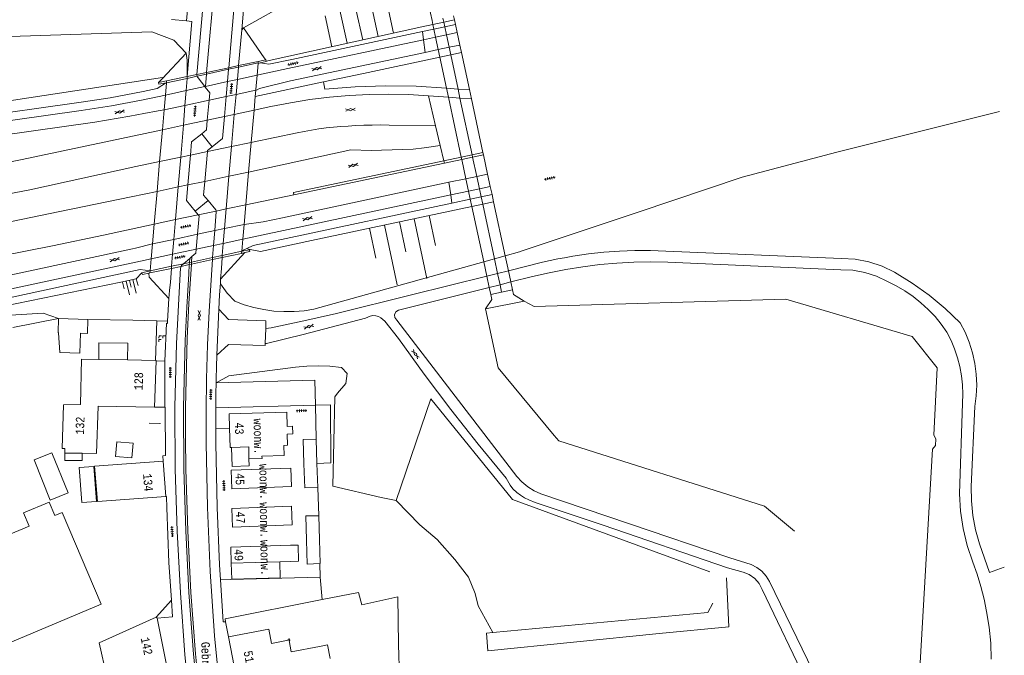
# Model space of a CAD drawing. Header units: metres. Extents: x 196790 to 198335, y 354523 to 356036.
# Tile 88 of 105: x 197951 to 198158, y 355073 to 355206. Entities that reach past the tile are written whole.
import ezdxf

# ---------------------------------------------------------------- set-up
doc = ezdxf.new("R2010")
doc.units = ezdxf.units.M
doc.linetypes.add('DGN Style 2', pattern=[186.027128, 111.616277, -74.410851])
doc.linetypes.add('DGN Style 3', pattern=[260.437979, 186.027128, -74.410851])
for name, color, linetype, lineweight in [('afdak', 252, 'DGN Style 2', 18), ('bij- of bedrijfsgebouw', 252, 'Continuous', 18), ('carport', 252, 'Continuous', 18), ('cultuurscheiding', 252, 'Continuous', 18), ('duiker', 252, 'Continuous', 18), ('hoofdgebouw', 252, 'Continuous', 18), ('huisnummer BAG', 252, 'Continuous', 18), ('kant asfaltverharding', 252, 'Continuous', 18), ('kant klinkerverharding', 252, 'Continuous', 18), ('kant muur (extern)', 252, 'Continuous', 18), ('kant tegelverharding', 252, 'Continuous', 18), ('kant water', 252, 'Continuous', 18), ('kunstwerken', 252, 'Continuous', 18), ('molgoot', 252, 'DGN Style 3', 18), ('overige afscheidingen', 252, 'Continuous', 18), ('overige tekst', 252, 'Continuous', 18), ('raster', 252, 'Continuous', 18), ('schutting', 252, 'Continuous', 18), ('straatnaam', 252, 'Continuous', 18), ('taludlijn', 252, 'Continuous', 18), ('taludsymbool', 252, 'Continuous', 18), ('tuinhuis', 252, 'DGN Style 2', 18), ('verh asfaltsymbool', 2, 'Continuous', 0), ('verh keisymbool', 2, 'Continuous', 0), ('verh tegelsymbool', 2, 'Continuous', 0), ('vlakafsluiter grijs', 252, 'DGN Style 2', 18), ('vlakafsluiter groen', 252, 'DGN Style 2', 18)]:
    doc.layers.add(name, color=color, linetype=linetype, lineweight=lineweight)
doc.styles.add('Style-Courier New', font='cour.ttf')

# ---------------------------------------------------------------- blocks, each defined once
blk = doc.blocks.new('TA')
at = {"layer": 'taludsymbool', "linetype": 'Continuous', "lineweight": 0}
for p, q in [((-0.5, 0), (-0.5, -0.5)), ((-0.25, 0), (-0.25, -1)), ((0, 0), (0, -0.5)), ((0.25, 0), (0.25, -1)), ((0.5, 0), (0.5, -0.5))]:
    blk.add_line(p, q, dxfattribs=at)
blk = doc.blocks.new('S612')
at = {"layer": 'verh asfaltsymbool', "color": 252}
for p, q in [((-0.99, -0.26), (0.01, 0.24)), ((0.01, -0.26), (-0.99, 0.24)), ((0.01, 0.24), (1.01, -0.26)), ((1.01, 0.24), (0.01, -0.26))]:
    blk.add_line(p, q, dxfattribs=at)
blk = doc.blocks.new('S651')
at = {"layer": 'verh keisymbool', "color": 7, "linetype": 'Continuous', "lineweight": 0}
for p, q in [((-0.41, 0.75), (-0.41, 0.25)), ((0.09, 0.25), (-0.41, 0.25)), ((-0.41, -0.05), (-0.41, -0.55)), ((-0.41, -0.55), (0.09, -0.55)), ((0.39, -0.05), (0.39, -0.55)), ((0.39, -0.55), (0.89, -0.55))]:
    blk.add_line(p, q, dxfattribs=at)
at = {"layer": 'verh keisymbool', "color": 7, "linetype": 'Continuous', "lineweight": 0, "flags": 128}
blk.add_lwpolyline([(-0.41, -0.05), (-0.41, -0.05), (-0.41, -0.55), (-0.41, -0.55), (-0.41, -0.05)], close=True, dxfattribs=at)
blk = doc.blocks.new('S642')
at = {"layer": 'verh tegelsymbool', "color": 252}
for p, q in [((-1.12, 0), (1.12, 0)), ((-0.9, -0.25), (-0.9, 0.25)), ((-0.45, -0.25), (-0.45, 0.25)), ((0, -0.25), (0, 0.25)), ((0.45, -0.25), (0.45, 0.25)), ((0.9, -0.25), (0.9, 0.25))]:
    blk.add_line(p, q, dxfattribs=at)

msp = doc.modelspace()

# ---------------------------------------------------------------- linework, layer by layer
at = {"layer": 'afdak', "flags": 128}
for points in [[(197973.824, 355134.573), (197973.887, 355138.072), (197967.838, 355138.181), (197967.775, 355134.681)], [(197960.652, 355115.042), (197960.649, 355113.492), (197964.348, 355113.48), (197964.323, 355114.997)]]:
    msp.add_lwpolyline(points, dxfattribs=at)
at = {"layer": 'bij- of bedrijfsgebouw'}
for p, q in [((197965.537, 355143.025), (197959.361, 355143.25)), ((198013.552, 355112.869), (198013.387, 355117.926)), ((198013.717, 355107.812), (198013.552, 355112.869)), ((198014.067, 355096.891), (198013.905, 355101.891))]:
    msp.add_line(p, q, dxfattribs=at)
at = {"layer": 'bij- of bedrijfsgebouw', "flags": 128}
for points in [[(197959.361, 355143.25), (197959.253, 355140.292), (197959.373, 355140.288), (197959.655, 355136.128), (197963.819, 355135.976)], [(197963.819, 355135.976), (197963.973, 355140.193), (197965.432, 355140.14), (197965.537, 355143.025)], [(198013.387, 355117.926), (198010.665, 355117.841), (198010.823, 355112.789)], [(197957.613, 355105.168), (197961.354, 355106.663), (197957.98, 355115.107), (197954.239, 355113.612), (197957.613, 355105.168)], [(198010.823, 355112.789), (198010.981, 355107.737), (198013.717, 355107.812)], [(197966.751, 355112.224), (197967.317, 355104.872), (197964.261, 355104.637), (197963.695, 355111.989), (197966.751, 355112.224)], [(198013.905, 355101.891), (198011.182, 355101.835), (198011.334, 355096.787)], [(198011.334, 355096.787), (198011.486, 355091.738), (198014.154, 355091.887)], [(198014.154, 355091.887), (198014.228, 355091.891), (198014.067, 355096.891)]]:
    msp.add_lwpolyline(points, dxfattribs=at)
at = {"layer": 'carport', "flags": 128}
for points in [[(197999.284, 355113.799), (197999.338, 355112.354), (197995.783, 355112.221), (197995.632, 355116.225)], [(198005.763, 355092.238), (198005.859, 355088.839), (197995.663, 355088.551), (197995.567, 355091.95)]]:
    msp.add_lwpolyline(points, dxfattribs=at)
at = {"layer": 'cultuurscheiding', "flags": 128}
msp.add_lwpolyline([(197992.417, 355129.748), (197995.041, 355131.219), (198009.036, 355133.054), (198011.44, 355133.286), (198013.859, 355133.354), (198016.278, 355133.257), (198018.679, 355132.996)], dxfattribs=at)
at = {"layer": 'duiker'}
for p, q in [((198040.124, 355205.426), (198039.941, 355206.279)), ((198040.336, 355204.435), (198040.124, 355205.426)), ((198040.698, 355202.748), (198040.337, 355204.435)), ((198041.253, 355200.157), (198040.698, 355202.748)), ((198041.591, 355198.583), (198041.253, 355200.157)), ((198043.132, 355191.393), (198041.591, 355198.583)), ((198043.537, 355189.505), (198043.132, 355191.393)), ((198046.088, 355177.601), (198043.537, 355189.505)), ((198046.193, 355177.112), (198046.088, 355177.601)), ((198047.058, 355173.074), (198046.193, 355177.112)), ((198047.617, 355170.466), (198047.058, 355173.074)), ((198047.978, 355168.784), (198047.617, 355170.466)), ((198048.305, 355167.257), (198047.978, 355168.784)), ((198050.765, 355155.78), (198048.305, 355167.257)), ((198051.422, 355152.714), (198050.765, 355155.78)), ((198051.929, 355150.352), (198051.422, 355152.714)), ((198052.259, 355148.811), (198051.929, 355150.352))]:
    msp.add_line(p, q, dxfattribs=at)
at = {"layer": 'hoofdgebouw'}
for p, q in [((197973.824, 355134.573), (197967.775, 355134.681)), ((197979.662, 355134.468), (197973.824, 355134.573)), ((197979.504, 355124.661), (197979.8, 355134.373)), ((197967.698, 355124.903), (197979.504, 355124.661)), ((197960.652, 355115.042), (197964.323, 355114.997)), ((197981.841, 355105.927), (197981.277, 355113.355)), ((197995.567, 355091.95), (198005.763, 355092.238)), ((198008.072, 355092.303), (198005.763, 355092.238)), ((197981.951, 355070.949), (197980.018, 355080.373)), ((197994.997, 355076.49), (197996.586, 355068.168))]:
    msp.add_line(p, q, dxfattribs=at)
at = {"layer": 'hoofdgebouw', "flags": 128}
for points in [[(197967.775, 355134.681), (197964.176, 355134.746), (197963.955, 355125.199)], [(197979.8, 355134.373), (197979.803, 355134.465), (197979.662, 355134.468)], [(197963.955, 355125.199), (197960.435, 355125.173), (197960.128, 355115.958), (197960.658, 355115.972), (197960.652, 355115.042)], [(197964.323, 355114.997), (197967.322, 355114.96), (197967.698, 355124.903)], [(197995.223, 355120.266), (197995.133, 355123.234), (198007.206, 355123.589), (198007.278, 355120.607), (198008.446, 355120.662), (198008.499, 355119.057), (198007.269, 355119.016), (198007.357, 355116.674), (198006.577, 355116.645), (198006.657, 355114.526), (198002.01, 355114.352), (198002.027, 355113.902), (197999.284, 355113.799)], [(197995.632, 355116.225), (197995.345, 355116.217), (197995.223, 355120.266)], [(197999.284, 355113.799), (197999.29, 355116.326), (197995.632, 355116.225)], [(197981.277, 355113.355), (197966.919, 355112.266), (197967.522, 355104.841), (197981.841, 355105.927)], [(198008.047, 355111.879), (197995.555, 355111.442), (197995.691, 355107.549), (198008.193, 355107.987), (198008.047, 355111.879)], [(197958.583, 355101.956), (197957.413, 355104.745), (197951.997, 355102.474), (197953.167, 355099.685)], [(197953.167, 355099.685), (197923.14, 355087.093), (197923.624, 355085.934), (197923.718, 355085.941), (197926.864, 355078.636), (197926.395, 355078.445), (197927.34, 355076.132), (197927.832, 355076.306), (197930.909, 355068.92), (197930.754, 355068.844), (197931.237, 355067.706), (197968.296, 355083.32), (197960.101, 355102.593), (197958.583, 355101.956)], [(198008.231, 355103.868), (197995.719, 355103.417), (197995.86, 355099.513), (198008.352, 355099.963), (198008.231, 355103.868)], [(197995.567, 355091.95), (197995.472, 355095.32), (198007.967, 355095.673)], [(198007.967, 355095.673), (198009.584, 355095.705), (198009.694, 355092.361), (198008.072, 355092.303)], [(197979.854, 355080.624), (197967.892, 355075.211), (197969.481, 355068.106), (197981.951, 355070.949)], [(197980.018, 355080.373), (197979.982, 355080.548), (197979.901, 355080.514), (197979.854, 355080.624)], [(198014.076, 355074.463), (198008.153, 355073.332), (198007.701, 355075.699), (198007.868, 355075.731), (198007.808, 355076.046), (198007.503, 355075.987), (198007.543, 355075.781), (198003.997, 355075.104), (198003.425, 355078.1), (197994.997, 355076.49)], [(198014.076, 355074.463), (198015.746, 355074.782), (198016.291, 355071.932)]]:
    msp.add_lwpolyline(points, dxfattribs=at)
at = {"layer": 'kant asfaltverharding'}
for p, q in [((197986.211, 355205.682), (197983.074, 355205.981)), ((198040.698, 355202.748), (198042.959, 355203.228)), ((198007.447, 355195.686), (198035.9, 355201.729)), ((198035.9, 355201.729), (198038.437, 355202.268)), ((198038.437, 355202.268), (198040.698, 355202.748)), ((198007.998, 355193.094), (198036.221, 355199.088)), ((198036.221, 355199.088), (198038.991, 355199.676)), ((198038.991, 355199.676), (198041.253, 355200.157)), ((198041.253, 355200.157), (198043.516, 355200.637)), ((197990.377, 355194.518), (197990.411, 355194.9)), ((197994.798, 355192.959), (197995.02, 355195.536)), ((197995.02, 355195.536), (197995.049, 355195.873)), ((197990.15, 355191.951), (197990.377, 355194.518)), ((197990.15, 355191.951), (197994.798, 355192.959)), ((197994.529, 355189.831), (197994.798, 355192.959)), ((197994.798, 355192.959), (197996.862, 355193.407)), ((198001.002, 355194.306), (197996.862, 355193.407)), ((197981.791, 355190.139), (197986.124, 355191.078)), ((197986.124, 355191.078), (197990.011, 355191.921)), ((197990.011, 355191.921), (197990.15, 355191.951)), ((197990.133, 355191.764), (197990.15, 355191.951)), ((197996.587, 355190.273), (198000.729, 355191.178)), ((197990.919, 355189.054), (197985.871, 355187.969)), ((197990.919, 355189.054), (197990.548, 355184.866)), ((197994.529, 355189.831), (197990.919, 355189.054)), ((197994.168, 355185.644), (197994.529, 355189.831)), ((197996.587, 355190.273), (197994.529, 355189.831)), ((198041.128, 355189.685), (198036.904, 355190)), ((198043.537, 355189.505), (198041.128, 355189.685)), ((198045.945, 355189.325), (198043.537, 355189.505)), ((197985.871, 355187.969), (197981.501, 355187.029)), ((198000.362, 355186.975), (197996.22, 355186.085)), ((197990.548, 355184.866), (197985.531, 355183.787)), ((197994.168, 355185.644), (197990.548, 355184.866)), ((197996.22, 355186.085), (197994.168, 355185.644)), ((197985.531, 355183.787), (197981.137, 355182.843)), ((198038.399, 355183.672), (198039.374, 355179.566)), ((197989.372, 355182.024), (197991.587, 355179.275)), ((197995.628, 355179.327), (197990.581, 355178.281)), ((197999.768, 355180.185), (197995.628, 355179.327)), ((198020.664, 355178.622), (197999.226, 355173.984)), ((198000.033, 355180.24), (197999.768, 355180.185)), ((197984.979, 355177.121), (197980.56, 355176.205)), ((197987.024, 355177.545), (197984.979, 355177.121)), ((197990.581, 355178.281), (197987.024, 355177.545)), ((198043.919, 355176.634), (198040.261, 355175.864)), ((198043.919, 355176.634), (198046.193, 355177.112)), ((198046.193, 355177.112), (198048.466, 355177.59)), ((197980.56, 355176.205), (197975.574, 355175.172)), ((198040.261, 355175.864), (198008.714, 355169.228)), ((197990.032, 355172.03), (197995.093, 355173.089)), ((197995.093, 355173.089), (197999.226, 355173.984)), ((198044.784, 355172.589), (198041.227, 355171.83)), ((198047.058, 355173.074), (198044.784, 355172.589)), ((198049.331, 355173.559), (198047.058, 355173.074)), ((197980.016, 355169.935), (197984.461, 355170.865)), ((197984.461, 355170.865), (197986.481, 355171.287)), ((197986.481, 355171.287), (197990.032, 355172.03)), ((198047.617, 355170.466), (198045.342, 355169.98)), ((198049.892, 355170.951), (198047.617, 355170.466)), ((197974.595, 355168.801), (197980.016, 355169.935)), ((197990.725, 355168.025), (197987.985, 355165.806)), ((198041.597, 355169.181), (197997.993, 355159.874)), ((198008.714, 355169.228), (197998.625, 355167.106)), ((198045.342, 355169.98), (198041.597, 355169.181)), ((197992.437, 355165.804), (197994.507, 355166.24)), ((197994.507, 355166.24), (197998.625, 355167.106)), ((197979.417, 355163.065), (197983.888, 355164.006)), ((197983.888, 355164.006), (197988.632, 355165.004)), ((197987.985, 355165.806), (197988.632, 355165.004)), ((197988.632, 355165.004), (197992.437, 355165.804)), ((197988.238, 355157.792), (197988.503, 355160.923)), ((197992.108, 355161.694), (197991.845, 355158.562)), ((197991.845, 355158.562), (197991.644, 355156.048)), ((197986.873, 355155.869), (197986.815, 355155.019)), ((197986.873, 355155.869), (197987.318, 355156.244)), ((197991.61, 355155.614), (197991.644, 355156.048)), ((197986.785, 355154.579), (197986.815, 355155.019)), ((198049.156, 355152.147), (198051.422, 355152.714)), ((198051.422, 355152.714), (198053.687, 355153.281)), ((198051.929, 355150.352), (198049.662, 355149.783)), ((198054.194, 355150.921), (198051.929, 355150.352))]:
    msp.add_line(p, q, dxfattribs=at)
at = {"layer": 'kant asfaltverharding', "flags": 128}
for points in [[(197995.049, 355195.873), (197996.457, 355212.231), (197997.387, 355221.849), (197998.521, 355231.446), (198007.668, 355302.434)], [(197990.411, 355194.9), (197992.109, 355214.069), (197993.105, 355224.151), (197994.303, 355234.211), (198002.991, 355301.412), (198003.045, 355301.759)], [(198007.447, 355195.686), (198001.272, 355194.365), (198001.002, 355194.306)], [(198000.729, 355191.178), (198000.999, 355191.239), (198001.484, 355191.525), (198007.998, 355193.094)], [(197990.133, 355191.764), (197991.054, 355190.587), (197990.919, 355189.054)], [(197920.503, 355180.737), (197922.021, 355180.964), (197964.134, 355186.888), (197970.474, 355187.888), (197976.776, 355189.1), (197981.791, 355190.139)], [(198036.904, 355190), (198032.772, 355190.235), (198028.626, 355190.322), (198024.474, 355190.26), (198020.325, 355190.05), (198016.186, 355189.691), (198012.065, 355189.185), (198007.969, 355188.533), (198003.908, 355187.736), (198000.362, 355186.975)], [(197920.881, 355177.963), (197966.963, 355184.467), (197974.301, 355185.692), (197977.265, 355186.298), (197980.249, 355186.802), (197981.501, 355187.029)], [(197990.548, 355184.866), (197990.372, 355182.872), (197989.372, 355182.024)], [(197991.587, 355179.275), (197993.772, 355181.045), (197994.168, 355185.644)], [(197981.137, 355182.843), (197951.755, 355176.588), (197941.9, 355174.656), (197932.013, 355172.892), (197929.549, 355172.523), (197926.592, 355172.033)], [(198000.033, 355180.24), (198009.367, 355182.216), (198010.878, 355182.519), (198012.395, 355182.789), (198013.917, 355183.027), (198015.444, 355183.232), (198016.983, 355183.403), (198018.526, 355183.537), (198020.072, 355183.641), (198021.618, 355183.726), (198023.381, 355183.797), (198025.145, 355183.842), (198026.907, 355183.857), (198028.674, 355183.842), (198038.399, 355183.672)], [(198039.374, 355179.566), (198036.033, 355179.074), (198033.751, 355178.81), (198031.458, 355178.686), (198024.904, 355178.535), (198020.664, 355178.622)], [(197975.574, 355175.172), (197953.341, 355170.246), (197941.945, 355168.077), (197930.525, 355166.038), (197927.831, 355165.623)], [(198041.227, 355171.83), (198006.289, 355164.372), (198002.302, 355163.553), (197998.267, 355163.011)], [(197974.595, 355168.801), (197957.269, 355165.188), (197946.041, 355162.909), (197934.777, 355160.818), (197926.362, 355159.348)], [(197990.725, 355168.025), (197992.328, 355166.047), (197992.399, 355165.933), (197992.437, 355165.804)], [(197988.632, 355165.004), (197988.821, 355164.769), (197988.503, 355160.923)], [(197992.108, 355161.694), (197992.442, 355165.678), (197992.437, 355165.804)], [(197979.417, 355163.065), (197968.783, 355160.747), (197958.125, 355158.539), (197947.445, 355156.44), (197936.745, 355154.451), (197930.799, 355153.437)], [(197929.214, 355148.064), (197974.889, 355157.843), (197975.52, 355157.987), (197979.055, 355158.902)], [(197987.318, 355156.244), (197988.167, 355156.952), (197988.238, 355157.792)], [(197978.787, 355155.775), (197976.539, 355155.305), (197929.824, 355145.322)], [(198004.776, 354992.682), (198000.297, 355016.274), (197999.655, 355019.702), (197999.029, 355023.133), (197996.859, 355036.454), (197994.977, 355049.819), (197993.368, 355063.234), (197992.081, 355076.684), (197991.17, 355090.151), (197990.595, 355103.636), (197990.307, 355117.133), (197990.288, 355123.883), (197990.383, 355130.633), (197990.595, 355137.719), (197990.913, 355144.801), (197991.61, 355155.614)], [(198053.687, 355153.281), (198060.85, 355155.077), (198064.026, 355155.765), (198065.428, 355156.017), (198067.231, 355156.341), (198070.457, 355156.806), (198073.7, 355157.157), (198076.953, 355157.394), (198080.211, 355157.516), (198083.467, 355157.523), (198086.715, 355157.417), (198123.516, 355155.828), (198126.411, 355155.689), (198129.287, 355155.16), (198132.066, 355154.25), (198134.675, 355152.988), (198138.366, 355150.679), (198141.907, 355148.128), (198145.272, 355145.351), (198148.443, 355142.367), (198149.466, 355140.366), (198150.325, 355138.264), (198151.006, 355136.079), (198151.499, 355133.836), (198151.796, 355131.558), (198151.897, 355129.272), (198151.803, 355127.003), (198151.52, 355124.774), (198150.748, 355108.047), (198150.777, 355104.985), (198151.075, 355101.925), (198151.639, 355098.904), (198152.461, 355095.954), (198154.56, 355089.99), (198157.672, 355091.088)], [(197986.785, 355154.579), (197986.653, 355152.619), (197986.233, 355145.619), (197985.916, 355138.614), (197985.58, 355124.594), (197985.644, 355111.64), (197986.037, 355098.691), (197986.7, 355085.768), (197987.675, 355072.865), (197989.017, 355059.952), (197990.629, 355047.071), (197991.479, 355040.669), (197992.345, 355034.269), (197993.302, 355027.882), (197994.421, 355021.521), (197996.552, 355010.256)], [(198054.194, 355150.921), (198058.75, 355152.065), (198062.227, 355152.872), (198065.736, 355153.558), (198069.272, 355154.121), (198072.827, 355154.56), (198076.396, 355154.873), (198079.971, 355155.061), (198083.546, 355155.123), (198087.115, 355155.059), (198123.381, 355153.465), (198125.919, 355153.377), (198128.444, 355152.926), (198130.879, 355152.121), (198133.153, 355150.991), (198135.006, 355150.089), (198136.803, 355149.05), (198138.53, 355147.877), (198140.172, 355146.58), (198141.716, 355145.167), (198143.15, 355143.651), (198144.465, 355142.044), (198145.652, 355140.36), (198146.511, 355138.655), (198147.251, 355136.879), (198147.864, 355135.044), (198148.343, 355133.165), (198148.684, 355131.256), (198148.886, 355129.332), (198148.947, 355127.409), (198148.871, 355125.501), (198148.27, 355106.495), (198148.484, 355102.835), (198149.027, 355099.194), (198149.894, 355095.617), (198151.072, 355092.145), (198151.988, 355089.608), (198152.777, 355087.025), (198153.436, 355084.406), (198153.962, 355081.76), (198154.53, 355078.474), (198154.854, 355075.147), (198154.929, 355071.804)], [(198049.156, 355152.147), (198033.4, 355148.225), (198017.638, 355144.329), (198010.798, 355142.794), (198003.954, 355141.286), (198002.803, 355141.157)], [(198055.484, 355110.131), (198030.268, 355142.927), (198029.893, 355143.436), (198029.829, 355144.064), (198030.092, 355144.638), (198030.611, 355144.999), (198049.662, 355149.783)], [(198116.596, 355066.105), (198106.869, 355086.403), (198106.276, 355087.65), (198105.354, 355088.742), (198104.182, 355089.557), (198102.884, 355090.031), (198099.628, 355090.962), (198073.545, 355099.89), (198059.322, 355104.675), (198057.958, 355105.2), (198057.062, 355105.648), (198056.213, 355106.192), (198055.445, 355106.737), (198054.628, 355107.553), (198054.083, 355108.267), (198053.241, 355109.769), (198047.369, 355116.925), (198041.637, 355124.196), (198036.05, 355131.579), (198030.611, 355139.069), (198027.767, 355142.692), (198026.966, 355143.42), (198026.445, 355143.676), (198025.872, 355143.827), (198025.281, 355143.862), (198024.707, 355143.782), (198023.718, 355143.34), (198010.647, 355139.936), (198002.997, 355138.049), (198002.7, 355138.048)], [(198128.816, 355032.693), (198128.01, 355037.077), (198127.072, 355041.44), (198126.003, 355045.777), (198124.804, 355050.082), (198123.476, 355054.35), (198122.021, 355058.573), (198120.442, 355062.747), (198118.741, 355066.867), (198108.446, 355088.1), (198107.759, 355089.233), (198106.858, 355090.235), (198105.784, 355091.05), (198104.599, 355091.641), (198100.14, 355093.066), (198079.081, 355100.205), (198060.517, 355106.51), (198059.078, 355107.12), (198057.73, 355107.944), (198056.519, 355108.96), (198055.484, 355110.131)]]:
    msp.add_lwpolyline(points, dxfattribs=at)
at = {"layer": 'kant klinkerverharding'}
for p, q in [((197990.011, 355191.921), (197990.133, 355191.764)), ((197987.024, 355177.545), (197986.481, 355171.287)), ((197990.032, 355172.03), (197990.581, 355178.281)), ((197993.343, 355151.489), (197998.455, 355157.083)), ((197979.968, 355142.753), (197982.223, 355142.718)), ((198002.7, 355138.048), (198002.803, 355141.157)), ((197981.659, 355134.331), (197979.8, 355134.373)), ((197981.659, 355134.331), (197981.635, 355124.63)), ((198013.275, 355125.094), (198013.387, 355117.926)), ((198013.717, 355107.812), (198013.905, 355101.891)), ((198014.252, 355088.985), (198014.154, 355091.887)), ((197995.501, 355088.511), (197993.312, 355088.444)), ((197995.501, 355088.511), (198014.252, 355088.985)), ((197983.241, 355080.659), (197980.018, 355080.373))]:
    msp.add_line(p, q, dxfattribs=at)
at = {"layer": 'kant klinkerverharding', "flags": 128}
for points in [[(197988.388, 355194.476), (197990.17, 355214.8), (197991.127, 355224.563), (197992.287, 355234.304), (198000.944, 355301.174), (198001.113, 355301.467), (198001.441, 355301.554), (198002.544, 355301.403), (198002.865, 355301.482), (198003.045, 355301.759)], [(197988.406, 355194.086), (197988.38, 355194.232), (197988.38, 355194.38), (197988.388, 355194.476)], [(197990.011, 355191.921), (197988.606, 355193.721), (197988.499, 355193.865), (197988.422, 355194.034), (197988.406, 355194.086)], [(197989.372, 355182.024), (197987.263, 355180.296), (197987.024, 355177.545)], [(197991.587, 355179.275), (197990.599, 355178.49), (197990.581, 355178.281)], [(197986.481, 355171.287), (197986.197, 355168.016), (197987.985, 355165.806)], [(197990.032, 355172.03), (197989.78, 355169.158), (197990.725, 355168.025)], [(197982.479, 355147.424), (197978.396, 355151.949), (197978.313, 355152.761)], [(198002.803, 355141.157), (198002.858, 355142.789), (197994.978, 355143.052), (197992.978, 355145.207)], [(197982.223, 355142.718), (197982.209, 355142.246), (197982.029, 355142.264), (197981.659, 355134.331)], [(197984.091, 355138.004), (197983.778, 355124.636), (197983.845, 355111.636), (197984.238, 355098.641), (197984.9, 355085.674), (197985.874, 355072.727), (197986.86, 355062.781)], [(197992.574, 355135.58), (197995.008, 355137.841), (198002.684, 355137.583), (198002.7, 355138.048)], [(197981.747, 355121.123), (197981.742, 355124.627), (197981.635, 355124.63)], [(197981.747, 355121.123), (197981.764, 355117.815), (197981.793, 355114.508), (197981.218, 355114.47), (197981.277, 355113.355)]]:
    msp.add_lwpolyline(points, dxfattribs=at)
at = {"layer": 'kant muur (extern)'}
for p, q in [((197979.968, 355142.753), (197974.971, 355142.938)), ((197979.662, 355134.468), (197979.968, 355142.753))]:
    msp.add_line(p, q, dxfattribs=at)
at = {"layer": 'kant tegelverharding'}
for p, q in [((197998.811, 355215.663), (197997.771, 355203.789)), ((197997.771, 355203.789), (197997.116, 355196.307)), ((198008.253, 355197.623), (198035.69, 355203.449)), ((198035.69, 355203.449), (198038.076, 355203.955)), ((198038.076, 355203.955), (198040.337, 355204.435)), ((198040.337, 355204.435), (198042.597, 355204.915)), ((197997.088, 355195.989), (198001.229, 355196.897)), ((197990.377, 355194.518), (197995.02, 355195.536)), ((197995.02, 355195.536), (197997.088, 355195.989)), ((197996.862, 355193.407), (197997.088, 355195.989)), ((197997.116, 355196.307), (197997.088, 355195.989)), ((197981.992, 355192.679), (197986.33, 355193.63)), ((197986.124, 355191.078), (197986.33, 355193.63)), ((197986.33, 355193.63), (197988.406, 355194.086)), ((197986.33, 355193.63), (197986.365, 355194.051)), ((197988.406, 355194.086), (197990.377, 355194.518)), ((197996.862, 355193.407), (197996.587, 355190.273)), ((197981.992, 355192.679), (197981.765, 355192.625)), ((197985.871, 355187.969), (197986.124, 355191.078)), ((197996.587, 355190.273), (197996.22, 355186.085)), ((197985.531, 355183.787), (197985.871, 355187.969)), ((197996.22, 355186.085), (197995.628, 355179.327)), ((197984.979, 355177.121), (197985.531, 355183.787)), ((197995.093, 355173.089), (197995.628, 355179.327)), ((197984.461, 355170.865), (197984.979, 355177.121)), ((197995.093, 355173.089), (197994.507, 355166.24)), ((197983.888, 355164.006), (197984.461, 355170.865)), ((198045.702, 355168.298), (198041.836, 355167.473)), ((198047.978, 355168.784), (198045.702, 355168.298)), ((198050.253, 355169.269), (198047.978, 355168.784)), ((197994.507, 355166.24), (197994.155, 355162.131)), ((197983.539, 355159.861), (197983.888, 355164.006)), ((197994.155, 355162.131), (197992.108, 355161.694)), ((197994.155, 355162.131), (197993.891, 355158.999)), ((197998.267, 355163.011), (197994.155, 355162.131)), ((197983.539, 355159.861), (197979.055, 355158.902)), ((197983.276, 355156.733), (197983.539, 355159.861)), ((197988.503, 355160.923), (197983.539, 355159.861)), ((197992.108, 355161.694), (197988.503, 355160.923)), ((197993.891, 355158.999), (197997.993, 355159.874)), ((197988.238, 355157.792), (197983.276, 355156.733)), ((197988.238, 355157.792), (197991.845, 355158.562)), ((197991.845, 355158.562), (197993.891, 355158.999)), ((197993.891, 355158.999), (197993.694, 355156.485)), ((197978.787, 355155.775), (197983.276, 355156.733)), ((197983.065, 355154.219), (197983.276, 355156.733)), ((197986.873, 355155.869), (197985.54, 355154.747)), ((197991.644, 355156.048), (197987.24, 355155.109)), ((197993.694, 355156.485), (197991.644, 355156.048)), ((197993.694, 355156.485), (197993.662, 355156.054)), ((197997.776, 355157.355), (197993.694, 355156.485)), ((197983.065, 355154.219), (197978.569, 355153.261)), ((197983.027, 355153.772), (197983.065, 355154.219)), ((197985.54, 355154.747), (197983.065, 355154.219)), ((197986.815, 355155.019), (197985.54, 355154.747)), ((197987.24, 355155.109), (197986.815, 355155.019)), ((197993.343, 355151.489), (197993.292, 355150.689)), ((197982.479, 355147.424), (197982.223, 355142.718)), ((197992.978, 355145.207), (197992.574, 355135.58)), ((197979.504, 355124.661), (197981.635, 355124.63)), ((198013.275, 355125.094), (197992.339, 355124.507)), ((197995.223, 355120.266), (197992.33, 355120.185)), ((197983.241, 355080.659), (197983.013, 355084.165)), ((197994.997, 355076.49), (197994.349, 355079.657))]:
    msp.add_line(p, q, dxfattribs=at)
at = {"layer": 'kant tegelverharding', "flags": 128}
for points in [[(197983.943, 355221.872), (197988.415, 355221.457), (197987.349, 355209.576), (197986.537, 355209.651), (197986.211, 355205.682)], [(197986.211, 355205.682), (197987.303, 355205.597), (197986.365, 355194.051)], [(198001.644, 355196.878), (198003.463, 355196.605), (198008.253, 355197.623)], [(197964.091, 355188.636), (197970.155, 355189.588), (197977.132, 355190.915), (197980.01, 355191.511), (197981.765, 355192.625)], [(197919.6, 355182.353), (197963.139, 355188.486), (197964.091, 355188.636)], [(198041.836, 355167.473), (198007.074, 355160.057), (198000.202, 355158.599), (197998.825, 355157.963)], [(197998.825, 355157.963), (197998.099, 355157.627), (197997.776, 355157.355)], [(197993.662, 355156.054), (197993.497, 355153.773), (197993.343, 355151.489)], [(197978.569, 355153.261), (197976.5, 355153.527), (197946.962, 355147.21), (197945.204, 355146.244), (197925.635, 355142.049)], [(197983.027, 355153.772), (197982.806, 355150.905), (197982.628, 355149.166), (197982.479, 355147.424)], [(197984.091, 355138.004), (197984.773, 355151.358), (197984.932, 355153.8), (197985.039, 355154.204)], [(197985.54, 355154.747), (197985.286, 355154.533), (197985.147, 355154.38), (197985.039, 355154.204)], [(197993.292, 355150.689), (197993.145, 355148.26), (197992.978, 355145.207)], [(197992.417, 355129.748), (197992.434, 355130.611), (197992.498, 355133.096), (197992.574, 355135.58)], [(197992.339, 355124.507), (197992.375, 355127.559), (197992.417, 355129.748)], [(198013.275, 355125.094), (198016.4, 355125.181), (198016.452, 355112.954), (198013.552, 355112.869)], [(197992.33, 355120.185), (197992.326, 355120.809), (197992.339, 355124.507)], [(197993.312, 355088.444), (197993.13, 355091.615), (197992.622, 355103.614), (197992.347, 355117.111), (197992.33, 355120.185)], [(197983.013, 355084.165), (197982.5, 355092.077), (197982.056, 355103.51), (197981.994, 355105.929), (197981.841, 355105.927)], [(197994.349, 355079.657), (197993.911, 355079.631), (197993.594, 355084.036), (197993.312, 355088.444)]]:
    msp.add_lwpolyline(points, dxfattribs=at)
at = {"layer": 'kant water'}
msp.add_line((198056.967, 355146.904), (198048.878, 355145.298), dxfattribs=at)
at = {"layer": 'kant water', "flags": 128}
for points in [[(198063.281, 355118.724), (198051.546, 355132.905), (198048.878, 355145.298)], [(198056.967, 355146.904), (198059.095, 355145.771), (198111.861, 355147.304), (198138.336, 355139.505), (198143.569, 355132.878), (198142.906, 355118.804), (198143.311, 355118.006), (198143.27, 355116.593), (198142.649, 355115.864), (198137.419, 355026.216), (198137.606, 355023.732), (198138.093, 355021.27), (198138.874, 355018.886), (198139.929, 355016.629), (198152.509, 354999.748), (198157.14, 354972.656), (198157.217, 354972.275), (198157.356, 354947.043), (198157.166, 354938.568)], [(198113.706, 355098.62), (198107.36, 355103.872), (198064.243, 355117.562), (198063.281, 355118.724)]]:
    msp.add_lwpolyline(points, dxfattribs=at)
at = {"layer": 'kunstwerken'}
for p, q in [((198037.685, 355205.781), (198035.035, 355218.169)), ((198037.867, 355204.931), (198037.685, 355205.781)), ((198042.381, 355205.921), (198042.198, 355206.774)), ((198042.597, 355204.915), (198042.381, 355205.921)), ((198038.076, 355203.955), (198037.867, 355204.931)), ((198038.437, 355202.268), (198038.076, 355203.955)), ((198042.959, 355203.228), (198042.597, 355204.915)), ((198043.516, 355200.637), (198042.959, 355203.228)), ((198038.991, 355199.676), (198038.437, 355202.268)), ((198039.328, 355198.099), (198038.991, 355199.676)), ((198043.853, 355199.067), (198043.516, 355200.637)), ((198045.52, 355191.305), (198043.853, 355199.067)), ((197997.116, 355196.307), (198001.253, 355197.175)), ((198001.218, 355196.773), (198001.229, 355196.897)), ((198001.229, 355196.897), (198001.253, 355197.175)), ((198001.253, 355197.175), (198002.814, 355197.503)), ((198002.814, 355197.503), (198002.872, 355197.258)), ((198040.717, 355191.607), (198039.328, 355198.099)), ((197988.388, 355194.476), (197990.411, 355194.9)), ((197990.411, 355194.9), (197995.049, 355195.873)), ((197995.049, 355195.873), (197997.116, 355196.307)), ((198001.218, 355196.773), (198001.002, 355194.306)), ((198001.644, 355196.878), (198001.218, 355196.773)), ((197980.342, 355192.787), (197982.029, 355193.141)), ((197982.029, 355193.141), (197981.992, 355192.679)), ((197982.029, 355193.141), (197986.338, 355194.045)), ((197986.338, 355194.045), (197986.365, 355194.051)), ((197986.365, 355194.051), (197988.388, 355194.476)), ((198001.002, 355194.306), (198000.739, 355191.29)), ((197981.791, 355190.139), (197981.992, 355192.679)), ((198000.729, 355191.178), (198000.61, 355189.813)), ((198000.739, 355191.29), (198000.729, 355191.178)), ((198041.128, 355189.685), (198040.717, 355191.607)), ((198045.945, 355189.325), (198045.52, 355191.305)), ((197981.501, 355187.029), (197981.791, 355190.139)), ((198000.61, 355189.813), (198000.362, 355186.975)), ((198043.815, 355177.12), (198041.128, 355189.685)), ((198048.36, 355178.082), (198045.945, 355189.325)), ((197981.137, 355182.843), (197981.501, 355187.029)), ((198000.362, 355186.975), (197999.768, 355180.185)), ((197980.56, 355176.205), (197981.137, 355182.843)), ((197999.768, 355180.185), (197999.226, 355173.984)), ((198043.919, 355176.634), (198043.815, 355177.12)), ((198044.784, 355172.589), (198043.919, 355176.634)), ((198048.466, 355177.59), (198048.36, 355178.082)), ((198049.331, 355173.559), (198048.466, 355177.59)), ((197980.016, 355169.935), (197980.56, 355176.205)), ((197999.226, 355173.984), (197998.625, 355167.106)), ((198045.342, 355169.98), (198044.784, 355172.589)), ((198049.892, 355170.951), (198049.331, 355173.559)), ((198050.253, 355169.269), (198049.892, 355170.951)), ((197979.417, 355163.065), (197980.016, 355169.935)), ((198045.702, 355168.298), (198045.342, 355169.98)), ((198046.028, 355166.771), (198045.702, 355168.298)), ((198050.581, 355167.742), (198050.253, 355169.269)), ((197998.625, 355167.106), (197998.267, 355163.011)), ((198048.512, 355155.159), (198046.028, 355166.771)), ((198053.017, 355156.4), (198050.581, 355167.742)), ((197979.055, 355158.902), (197979.417, 355163.065)), ((197998.267, 355163.011), (197997.993, 355159.874)), ((197997.993, 355159.874), (197997.776, 355157.355)), ((197978.787, 355155.775), (197979.055, 355158.902)), ((197978.569, 355153.261), (197978.787, 355155.775)), ((197991.61, 355155.614), (197987.209, 355154.67)), ((197993.662, 355156.054), (197991.61, 355155.614)), ((197997.739, 355156.929), (197993.662, 355156.054)), ((197997.739, 355156.929), (197997.776, 355157.355)), ((197998.455, 355157.083), (197997.739, 355156.929)), ((198053.687, 355153.281), (198053.017, 355156.4)), ((197983.027, 355153.772), (197978.53, 355152.807)), ((197985.039, 355154.204), (197983.027, 355153.772)), ((197986.785, 355154.579), (197985.039, 355154.204)), ((197987.209, 355154.67), (197986.785, 355154.579)), ((198049.156, 355152.147), (198048.512, 355155.159)), ((197976.856, 355152.876), (197978.569, 355153.261)), ((197978.53, 355152.807), (197978.313, 355152.761)), ((197978.569, 355153.261), (197978.53, 355152.807)), ((198049.662, 355149.783), (198049.156, 355152.147)), ((198054.194, 355150.921), (198053.687, 355153.281)), ((198049.974, 355148.323), (198049.662, 355149.783)), ((198054.543, 355149.298), (198054.194, 355150.921)), ((198049.974, 355148.323), (198052.259, 355148.811)), ((198052.259, 355148.811), (198054.543, 355149.298))]:
    msp.add_line(p, q, dxfattribs=at)
at = {"layer": 'kunstwerken', "flags": 128}
for points in [[(198002.872, 355197.258), (198002.889, 355197.184), (198001.644, 355196.878)], [(197981.992, 355192.679), (197980.41, 355192.403), (197980.342, 355192.787)], [(197997.776, 355157.355), (197999.392, 355157.691), (197999.468, 355157.3), (197998.455, 355157.083)], [(197978.313, 355152.761), (197976.957, 355152.47), (197976.856, 355152.876)], [(198049.974, 355148.323), (198050.216, 355147.242), (198048.878, 355145.298)], [(198056.967, 355146.904), (198054.771, 355148.299), (198054.543, 355149.298)]]:
    msp.add_lwpolyline(points, dxfattribs=at)
at = {"layer": 'molgoot'}
for p, q in [((198040.146, 355176.343), (198043.815, 355177.12)), ((198043.815, 355177.12), (198046.088, 355177.601)), ((198046.088, 355177.601), (198048.36, 355178.082)), ((197987.318, 355156.244), (197987.24, 355155.109)), ((197987.24, 355155.109), (197987.209, 355154.67))]:
    msp.add_line(p, q, dxfattribs=at)
at = {"layer": 'molgoot', "flags": 128}
for points in [[(198008.714, 355169.228), (198008.613, 355169.667), (198040.146, 355176.343)], [(197987.209, 355154.67), (197987.136, 355153.62), (197986.69, 355146.373), (197986.356, 355139.12), (197985.999, 355124.603), (197985.979, 355118.13), (197986.059, 355111.658), (197986.45, 355098.718), (197987.11, 355085.809), (197988.081, 355072.919), (197989.4, 355059.995), (197991.03, 355047.106), (197993.429, 355030.931), (197994.769, 355022.865), (197996.217, 355014.818), (197997.129, 355009.936), (197996.935, 355009.897)]]:
    msp.add_lwpolyline(points, dxfattribs=at)
at = {"layer": 'overige afscheidingen'}
msp.add_line((198030.956, 355064.138), (198030.651, 355074.888), dxfattribs=at)
at = {"layer": 'overige afscheidingen', "flags": 128}
for points in [[(198022.94, 355083.211), (198022.233, 355085.78), (198014.635, 355084.278)], [(198014.635, 355084.278), (197994.292, 355080.256), (197994.349, 355079.657)], [(198022.94, 355083.211), (198030.474, 355084.85), (198030.651, 355074.888)]]:
    msp.add_lwpolyline(points, dxfattribs=at)
at = {"layer": 'raster'}
for p, q in [((198034.347, 355191.996), (198040.717, 355191.607)), ((198040.717, 355191.607), (198043.132, 355191.393)), ((198043.132, 355191.393), (198045.52, 355191.305))]:
    msp.add_line(p, q, dxfattribs=at)
at = {"layer": 'raster', "flags": 128}
for points in [[(198015.212, 355191.388), (198021.574, 355191.887), (198027.959, 355192.09), (198034.347, 355191.996)], [(198095.923, 355090.128), (198054.547, 355105.262), (198037.408, 355126.437), (198030.122, 355105.094)], [(197980.698, 355121.192), (197980.698, 355121.198), (197978.344, 355121.268)], [(198030.122, 355105.094), (198035.114, 355099.965), (198038.749, 355096.863), (198042.491, 355092.726), (198045.343, 355089.017), (198046.697, 355085.558), (198047.374, 355082.99), (198050.454, 355077.353)], [(198050.454, 355077.353), (198095.474, 355081.597), (198096.529, 355083.522)]]:
    msp.add_lwpolyline(points, dxfattribs=at)
at = {"layer": 'schutting'}
msp.add_line((197979.854, 355080.624), (197983.013, 355084.165), dxfattribs=at)
at = {"layer": 'taludlijn'}
for p, q in [((198040.124, 355205.426), (198037.867, 355204.931)), ((198042.381, 355205.921), (198040.124, 355205.426)), ((197998.161, 355204.24), (198002.504, 355197.952)), ((198002.872, 355197.258), (198035.571, 355204.428)), ((198035.571, 355204.428), (198037.867, 355204.931)), ((197981.143, 355193.641), (197986.106, 355198.933)), ((198002.504, 355197.952), (198002.814, 355197.503)), ((197980.342, 355192.787), (197981.143, 355193.641)), ((198046.028, 355166.771), (198048.305, 355167.257)), ((198048.305, 355167.257), (198050.581, 355167.742)), ((197999.182, 355157.833), (197998.825, 355157.963)), ((198050.765, 355155.78), (198048.512, 355155.159)), ((198053.017, 355156.4), (198050.765, 355155.78))]:
    msp.add_line(p, q, dxfattribs=at)
at = {"layer": 'taludlijn', "flags": 128}
for points in [[(198035.035, 355218.169), (198019.019, 355214.908), (198008.112, 355209.831), (197998.161, 355204.24)], [(197942.785, 355202.216), (197978.944, 355203.403), (197983.57, 355201.661), (197986.106, 355198.933)], [(197986.106, 355198.933), (197986.328, 355197.465), (197986.338, 355194.045)], [(198053.017, 355156.4), (198056.004, 355157.221), (198056.16, 355157.295), (198080.92, 355165.548), (198102.718, 355172.91), (198122.538, 355178.189), (198156.683, 355186.681)], [(197999.182, 355157.833), (198001.729, 355157.347), (198012.416, 355159.595), (198020.64, 355161.358), (198046.028, 355166.771)], [(198048.512, 355155.159), (198012.906, 355145.228), (198010.839, 355144.901), (198008.738, 355144.723), (198006.617, 355144.7), (198004.495, 355144.834), (198002.388, 355145.124), (198000.314, 355145.566), (197998.289, 355146.157), (197996.328, 355146.887), (197994.687, 355148.602), (197993.354, 355150.566), (197993.292, 355150.689)], [(197959.361, 355143.25), (197956.128, 355144.345), (197934.205, 355143.071), (197972.407, 355150.864), (197975.664, 355151.579), (197976.856, 355152.876)]]:
    msp.add_lwpolyline(points, dxfattribs=at)
at = {"layer": 'tuinhuis', "flags": 128}
msp.add_lwpolyline([(197974.736, 355114.028), (197974.991, 355117.097), (197971.552, 355117.382), (197971.297, 355114.313), (197974.736, 355114.028)], dxfattribs=at)
at = {"layer": 'vlakafsluiter grijs'}
for p, q in [((198035.69, 355203.449), (198035.9, 355201.729)), ((198035.9, 355201.729), (198036.221, 355199.088)), ((198036.904, 355190), (198038.399, 355183.672)), ((198039.374, 355179.566), (198040.146, 355176.343)), ((198040.146, 355176.343), (198040.261, 355175.864)), ((198041.597, 355169.181), (198041.227, 355171.83)), ((198041.836, 355167.473), (198041.597, 355169.181))]:
    msp.add_line(p, q, dxfattribs=at)
at = {"layer": 'vlakafsluiter groen'}
for p, q in [((197997.771, 355203.789), (197998.161, 355204.24)), ((198041.591, 355198.583), (198043.853, 355199.067)), ((198023.304, 355194.668), (198039.328, 355198.099)), ((198039.328, 355198.099), (198041.591, 355198.583)), ((198000.61, 355189.813), (198014.937, 355192.878)), ((198014.937, 355192.878), (198023.304, 355194.668)), ((198015.212, 355191.388), (198014.937, 355192.878)), ((197959.361, 355143.25), (197949.799, 355141.37)), ((197965.537, 355143.025), (197974.971, 355142.938)), ((198030.122, 355105.094), (198027.039, 355105.697)), ((198014.252, 355088.985), (198014.635, 355084.278)), ((198049.079, 355077.254), (198050.454, 355077.353))]:
    msp.add_line(p, q, dxfattribs=at)
at = {"layer": 'vlakafsluiter groen', "flags": 128}
for points in [[(197934.669, 355186.715), (197981.144, 355193.797), (197981.143, 355193.641)], [(198018.679, 355132.996), (198019.878, 355131.736), (198019.618, 355129.598), (198017.846, 355127.617), (198017.273, 355126.835), (198016.908, 355108.065), (198027.039, 355105.697)], [(197992.417, 355129.748), (198013.128, 355130.329), (198013.275, 355125.094)], [(198099.444, 355088.84), (198099.896, 355078.574), (198085.271, 355077.154), (198049.363, 355073.55), (198049.079, 355077.254)]]:
    msp.add_lwpolyline(points, dxfattribs=at)

# ---------------------------------------------------------------- block references
at = {"layer": 'taludsymbool'}
for p, xscale, yscale, zscale, rotation in [((198023.137, 355201.701), 13.26264019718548, 13.26264019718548, 13.26264019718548, 192.3648046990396), ((198030.838, 355163.519), 12.77698383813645, 12.77698383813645, 12.77698383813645, 11.95193917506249), ((197974.226, 355151.255), 2.964512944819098, 2.964512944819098, 2.964512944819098, 14.03624346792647)]:
    msp.add_blockref('TA', p, dxfattribs=dict(at, xscale=xscale, yscale=yscale, zscale=zscale, rotation=rotation))
at = {"layer": 'verh asfaltsymbool'}
for p, rotation in [((198013.501, 355195.68), 12.00670830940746), ((197972.182, 355186.604), 190.4893898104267), ((198020.562, 355187.096), 4.130538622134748), ((198021.118, 355175.416), 12.47907180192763), ((198011.561, 355164.239), 12.06274602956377), ((197971.144, 355155.582), 192.0627460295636), ((197988.845, 355143.884), 87.24916520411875), ((198011.822, 355141.559), 15.71725244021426), ((198034.194, 355135.793), 307.5231718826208)]:
    msp.add_blockref('S612', p, dxfattribs=dict(at, rotation=rotation))
at = {"layer": 'verh keisymbool', "color": 7, "linetype": 'Continuous', "lineweight": 0, "rotation": 267.8789036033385}
msp.add_blockref('S651', (197980.964, 355139.222), dxfattribs=at)
at = {"layer": 'verh tegelsymbool'}
for p, rotation in [((198008.528, 355196.723), 12.00670830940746), ((197995.588, 355191.485), 265.0650140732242), ((197987.966, 355186.787), 85.355278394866), ((198062.365, 355172.663), 12.06274602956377), ((197986.034, 355162.57), 12.00670830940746), ((197985.594, 355158.9), 12.00670830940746), ((197984.792, 355156.126), 12.00670830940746), ((197982.795, 355131.952), 269.8854085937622), ((197991.287, 355127.345), 269.1979114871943), ((198010.323, 355123.904), 181.6038627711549), ((197994.041, 355108.209), 272.5219079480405), ((197983.184, 355098.541), 272.5219079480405)]:
    msp.add_blockref('S642', p, dxfattribs=dict(at, rotation=rotation))

# ---------------------------------------------------------------- texts
at = {"layer": 'huisnummer BAG', "style": 'Style-Courier New', "width": 0.694444}
for s, rotation, p in [('128', 88.2244, (197976.991, 355128.199)), ('132', 88.2244, (197964.7, 355118.877)), ('43', 271.66111, (197996.331, 355121.404)), ('134', 274.53052, (197977.08, 355110.671)), ('45', 271.66111, (197996.463, 355110.787)), ('47', 272.00654, (197996.563, 355102.72)), ('49', 272.00654, (197996.208, 355094.861)), ('142', 282.00671, (197976.571, 355076.193)), ('51', 280.95043, (197998.165, 355073.369))]:
    msp.add_text(s, height=1.8, rotation=rotation, dxfattribs=at).set_placement(p)
at = {"layer": 'overige tekst', "style": 'Style-Courier New', "width": 0.694444}
for rotation, p in [(271.20303, (198000.254, 355122.252)), (271.14576, (198001.459, 355112.748)), (271.14576, (198001.543, 355104.697)), (271.14576, (198001.666, 355096.788))]:
    msp.add_text('woonw.', height=1.8, rotation=rotation, dxfattribs=at).set_placement(p)
at = {"layer": 'straatnaam', "style": 'Style-Courier New', "width": 0.694444}
msp.add_text('Gebroek', height=1.8, rotation=271.94925, dxfattribs=at).set_placement((197989.271, 355075.387))

doc.saveas('drawing.dxf')
